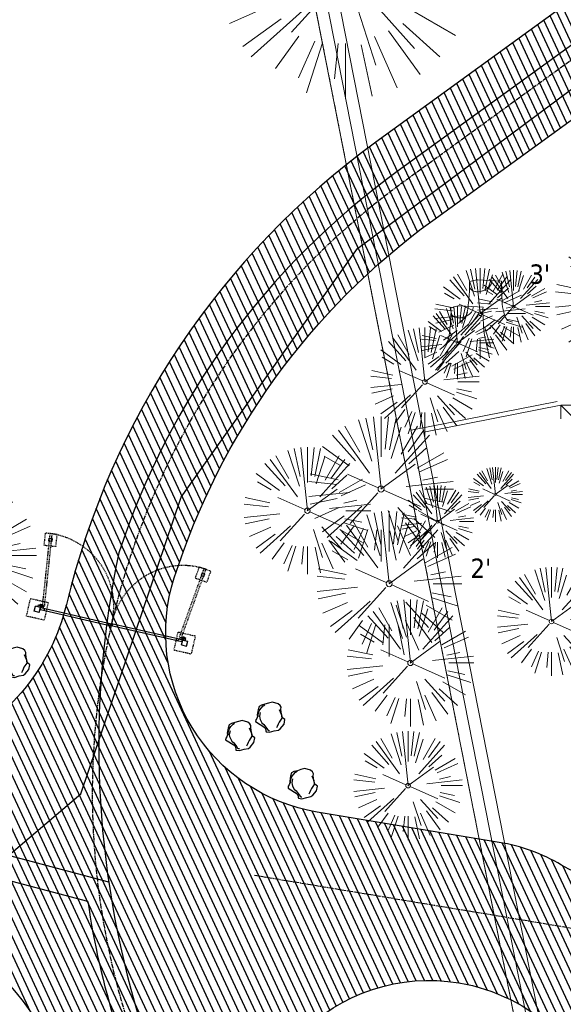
# Model space of a CAD drawing. Header units: feet. Extents: x 1134296 to 1140710, y 647902 to 649877.
# Tile 12 of 42: x 1134699 to 1134788, y 648396 to 648559. Entities that reach past the tile are written whole.
import ezdxf
from ezdxf import colors
from ezdxf.entities.mleader import LeaderData, LeaderLine
from ezdxf.lldxf.tags import DXFTag
from ezdxf.math import Vec2, Vec3

# ---------------------------------------------------------------- set-up
doc = ezdxf.new("R2010")
doc.units = ezdxf.units.FT
doc.header["$MEASUREMENT"] = 0
for name, pattern in [('CENTER2', [1.125, 0.75, -0.125, 0.125, -0.125]), ('DASHED4', [0.1875, 0.125, -0.0625]), ('DASHED8', [0.09375, 0.0625, -0.03125]), ('PHANTOM2', [1.25, 0.625, -0.125, 0.125, -0.125, 0.125, -0.125])]:
    doc.linetypes.add(name, pattern=pattern)
for name, color, linetype in [('C-FENCE-FOOTING', 7, 'DASHED8'), ('C-PRKG-ASPH', 5, 'Continuous'), ('C-ROAD-ASPHALT', 1, 'Continuous'), ('C-ROAD-CNTR', 1, 'CENTER2'), ('C-SITE-GATE', 1, 'Continuous'), ('C-UTIL-ELEC-MEP', 7, 'UGE (.5x)'), ('C-UTIL-WATER-MEP', 7, 'WATER (.5x)'), ('G-TEXT-ST02', 2, 'Continuous'), ('G-XREF', 7, 'Continuous'), ('L-BARRIERROCK', 6, 'Continuous')]:
    doc.layers.add(name, color=color, linetype=linetype)
for name, color, linetype, lineweight in [('V-ANNO-TEXT', 8, 'Continuous', 13), ('V-SITE-ROCK', 8, 'Continuous', 18), ('V-SITE-VEGE', 8, 'Continuous', 18), ('V-UTIL-WATR-LINE', 8, 'WATER', 15)]:
    doc.layers.add(name, color=color, linetype=linetype, lineweight=lineweight)
doc.styles.add('SEI Annotative', font='tahoma.ttf', dxfattribs={"height": 0.1})
doc.styles.add('SEI-Dim & Leader', font='tahoma.ttf')
doc.styles.get("Standard").update_dxf_attribs({"font": 'arial.ttf'})
tags = doc.linetypes.add('UGE (.5x)', pattern='A,0.75,-0.2,["UGE",Standard,S=0.08,R=0,X=-0.1,Y=-0.04],-0.2', length=1.15).pattern_tags.tags
tags[6] = DXFTag(74, 10)
tags = doc.linetypes.add('WATER', pattern='A,1.5,-0.2,["W",Standard,S=0.08,R=0,X=-0.1,Y=-0.04],-0.05', length=1.75).pattern_tags.tags
tags[6] = DXFTag(74, 10)
tags = doc.linetypes.add('WATER (.5x)', pattern='A,0.75,-0.2,["W",Standard,S=0.08,R=0,X=-0.1,Y=-0.04],-0.05', length=1).pattern_tags.tags
tags[6] = DXFTag(74, 10)
pattern_1 = [(115, (0, 0), (-1.132884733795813, -0.5282728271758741), [])]

# ---------------------------------------------------------------- blocks, each defined once
blk = doc.blocks.new('V-SITE-VEGE-Coniferious Tree 2')
at = {"color": 0, "linetype": 'ByBlock'}
for p, q in [((-0.06264093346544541, 0.1926377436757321), (-0.1545378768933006, 0.4755369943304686)), ((-0.0574950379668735, 0.2703678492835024), (-0.1039851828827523, 0.4890788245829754)), ((-0.0003172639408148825, 0.0025937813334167), (-0.05229705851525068, 0.4972664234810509)), ((-3.601054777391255e-05, 0.2219193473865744), (-3.601054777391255e-05, 0.5000060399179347)), ((0.02890183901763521, 0.2753366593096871), (0.05222503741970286, 0.4972664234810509)), ((0.0571938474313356, 0.2692740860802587), (0.1039131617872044, 0.4890788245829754)), ((-0.1460065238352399, 0.2528363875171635), (-0.2500390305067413, 0.4330260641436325)), ((0.139142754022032, 0.2410654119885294), (0.2499670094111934, 0.4330260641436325)), ((-0.07913071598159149, 0.1088658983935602), (-0.2939353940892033, 0.4045257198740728)), ((0.06850648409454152, 0.2109817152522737), (0.1382469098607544, 0.425630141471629)), ((0.1868724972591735, 0.2572635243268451), (0.2938633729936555, 0.4045257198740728)), ((-0.1756943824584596, 0.1950752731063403), (-0.3346129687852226, 0.3715878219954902)), ((0.09777767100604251, 0.108636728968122), (0.3345409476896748, 0.3715878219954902)), ((-0.2201011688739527, 0.1598873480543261), (-0.4045617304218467, 0.2938993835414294)), ((0.1919663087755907, 0.1728666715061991), (0.3115823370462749, 0.2805763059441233)), ((0.2487690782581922, 0.143647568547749), (0.4329900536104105, 0.2500030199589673)), ((-0.2844040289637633, 0.1641894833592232), (-0.393144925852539, 0.2269610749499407)), ((0.2658942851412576, 0.1183972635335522), (0.4567507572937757, 0.2033670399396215)), ((-0.0009318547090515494, -0.0006770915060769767), (0.2349564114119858, 0.1707208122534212)), ((-0.2961437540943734, 0.06292784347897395), (-0.4891148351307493, 0.1039491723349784)), ((-0.01992166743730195, 0.008854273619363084), (-0.2318825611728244, 0.1032199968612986)), ((0.2872695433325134, 0.06106323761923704), (0.3884790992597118, 0.08257391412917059)), ((-0.3060292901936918, 0.03215663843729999), (-0.4973024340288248, 0.05226104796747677)), ((0.173080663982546, 0.01818771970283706), (0.497230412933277, 0.05226104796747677)), ((0.3024988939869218, 0), (0.4999700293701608, 0)), ((-0.2182782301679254, -0.02292736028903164), (-0.4973024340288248, -0.05226104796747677)), ((-0.02300503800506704, -0.02554197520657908), (-0.2137781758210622, -0.2373882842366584)), ((0.01849546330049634, -0.008260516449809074), (0.2719985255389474, -0.1211160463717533)), ((-0.302185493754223, -0.0642195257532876), (-0.4891148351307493, -0.1039491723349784)), ((0.2936342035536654, -0.06241742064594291), (0.4274066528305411, -0.09084484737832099)), ((0.2891445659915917, -0.09395946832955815), (0.4755009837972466, -0.1545018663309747)), ((-0.2881436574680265, -0.1282723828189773), (-0.4568227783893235, -0.2033670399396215)), ((-0.1320480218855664, -0.1188660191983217), (-0.3716238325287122, -0.3345769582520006)), ((0.04781873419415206, -0.1473038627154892), (0.1192466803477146, -0.3671294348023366)), ((0.1143820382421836, -0.1271057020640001), (0.2718110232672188, -0.301920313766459)), ((0.2555295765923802, -0.1475434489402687), (0.4329900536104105, -0.2500030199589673)), ((-0.254528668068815, -0.1848980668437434), (-0.4045617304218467, -0.2938993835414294)), ((0.1688618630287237, -0.2324611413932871), (0.2938633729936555, -0.4045257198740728)), ((0.2253521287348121, -0.2029399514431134), (0.3715518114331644, -0.3345769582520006)), ((-0.1842986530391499, -0.2536176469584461), (-0.2766747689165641, -0.3807650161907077)), ((0.1131111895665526, -0.2541280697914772), (0.2033310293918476, -0.4567867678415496)), ((-0.1213812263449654, -0.2725449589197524), (-0.1855903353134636, -0.4167758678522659)), ((-0.09098502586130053, -0.2799408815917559), (-0.1545378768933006, -0.4755369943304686)), ((-0.02966136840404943, -0.2817638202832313), (-0.04434904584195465, -0.4216092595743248)), ((-3.601054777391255e-05, -0.2817638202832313), (-3.601054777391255e-05, -0.5000060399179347)), ((0.06104806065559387, -0.2873055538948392), (0.1039131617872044, -0.4890788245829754))]:
    blk.add_line(p, q, dxfattribs=at)
blk.add_circle((-3.601054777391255e-05, 0), 0.02083358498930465)
blk = doc.blocks.new('V-SITE-VEGE-Stump')
for points in [[(-0.07764030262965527, 0.1564565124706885, -0.02766804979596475), (-0.05341885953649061, 0.1633605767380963, -0.0679781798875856), (-0.04316680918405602, 0.1642506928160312), (0.008593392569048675, 0.1616126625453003), (0.05395851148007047, 0.1590945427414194)], [(-0.122905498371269, -0.01429599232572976, 0.05261256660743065), (-0.09863241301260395, 0.007697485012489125, 0.1061947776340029), (-0.09053039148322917, 0.02191696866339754, 0.04486152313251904), (-0.08374707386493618, 0.05273626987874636, 0.02007395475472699), (-0.07764030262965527, 0.1228815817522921, 0.01167487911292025), (-0.07732468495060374, 0.1363966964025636, 0.007866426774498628), (-0.07764030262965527, 0.1564565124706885)], [(0.01506844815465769, 0.161253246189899, -0.08286378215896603), (0.008147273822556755, 0.1419669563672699, -0.1113242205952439), (-0.002098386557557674, 0.130555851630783, -0.03931328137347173), (-0.01592715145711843, 0.1222882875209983, -0.04919659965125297), (-0.02797848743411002, 0.1177254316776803, -0.06600187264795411), (-0.0446681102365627, 0.1155126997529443, -0.07018691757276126), (-0.06035359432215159, 0.1177254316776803, -0.1148593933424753), (-0.06850904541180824, 0.1222766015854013, -0.0759377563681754), (-0.07734269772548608, 0.1331671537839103)], [(0.05395851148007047, 0.1590945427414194, 0.004334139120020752), (0.05376627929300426, 0.1369184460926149, 0.00834373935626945), (0.05395851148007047, 0.1253997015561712), (0.05605689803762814, 0.07623641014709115, 0.04625247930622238), (0.06241632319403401, 0.03170819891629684, 0.06962485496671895), (0.07334360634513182, 0.00381048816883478, 0.1497246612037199), (0.07941695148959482, -0.001975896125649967, 0.05852299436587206), (0.09922370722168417, -0.009139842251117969)]]:
    blk.add_lwpolyline(points, format="xyb")
blk = doc.blocks.new('_Open90')
at = {"color": 0, "linetype": 'ByBlock', "lineweight": -2}
for p, q in [((0, 0), (-1, 0)), ((-0.5, 0.5), (0, 0)), ((0, 0), (-0.5, -0.5))]:
    blk.add_line(p, q, dxfattribs=at)
blk = doc.blocks.new("5'_BarrierRock")
at = {"layer": 'L-BARRIERROCK', "flags": 128}
for points in [[(3.796977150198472, 25.21031587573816), (-3.971151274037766, 23.41838866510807), (-10.84293678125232, 21.02912666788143), (-17.7147222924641, 19.53586684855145), (-22.19627771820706, 16.54930863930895), (-24.28770915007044, 10.27760197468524), (-26.0803419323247, 0.1233349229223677), (-25.48279766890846, -2.863184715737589), (-26.97668484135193, -7.044335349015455), (-29.06806322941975, -9.732226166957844), (-29.36686187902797, -13.31608058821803), (-11.14168239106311, -24.66494006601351), (-9.05030400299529, -29.74205430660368), (-9.05030400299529, -31.53398151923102), (-8.751505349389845, -33.62457612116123), (-1.87971984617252, -34.52053972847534), (7.680988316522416, -31.83264891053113), (16.04666099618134, -30.04072169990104), (19.63192655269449, -27.3528308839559), (27.10125632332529, -18.69186222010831), (28.89388910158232, -9.433597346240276), (24.11353502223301, -5.551075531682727), (22.02210359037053, 1.616633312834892), (21.42455933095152, 6.096412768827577), (20.82701507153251, 11.17356558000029), (21.12581372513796, 15.05604882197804), (19.03438229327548, 18.63990324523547), (15.15031808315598, 22.22375766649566), (3.796977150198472, 25.21031587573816)], [(-24.28770915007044, -3.759148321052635), (-24.28770915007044, 1.317965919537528), (-22.19627771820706, 8.187007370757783), (-18.61101215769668, 13.26412161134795), (-14.42820234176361, 18.04260703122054), (-11.44048104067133, 19.83453424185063)], [(-20.40364493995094, 4.603152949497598), (-21.8975321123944, -2.56455589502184), (-21.29998785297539, -6.447039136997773), (-20.40364493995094, -9.433597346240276), (-17.11717803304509, -15.70534258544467), (-12.93431516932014, -18.99052961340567), (-6.958872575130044, -26.75553466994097), (-5.46498540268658, -29.44342548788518), (-3.373607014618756, -30.63801791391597), (-1.87971984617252, -30.63801791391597)], [(17.54049512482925, 10.8748981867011), (21.62729471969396, 1.526720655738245), (22.61964785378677, -6.148371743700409), (17.24174951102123, -14.21204419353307), (15.44911673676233, -18.39319482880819), (13.35768530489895, -22.87301285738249), (12.1625967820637, -25.56090367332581)]]:
    blk.add_lwpolyline(points, dxfattribs=at)
blk = doc.blocks.new('C_PBASE-PACTOLA_02403811')
at = {"layer": 'C-FENCE-FOOTING', "linetype": 'DASHED8', "ltscale": 0.5}
for points in [[(1134702.7844033, 648473.9424228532), (1134702.575894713, 648471.9533215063), (1134704.56499606, 648471.7448129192), (1134704.773504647, 648473.7339142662)], [(1134730.17270929, 648467.6750741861), (1134729.495421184, 648465.7932450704), (1134727.613592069, 648466.4705331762), (1134728.290880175, 648468.3523622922)], [(1134703.284810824, 648462.4646065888), (1134702.615609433, 648459.5401973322), (1134699.691200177, 648460.2093987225), (1134700.360401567, 648463.1338079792)], [(1134724.730478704, 648457.5571297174), (1134724.061277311, 648454.6327204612), (1134726.985686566, 648453.9635190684), (1134727.654887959, 648456.8879283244)]]:
    blk.add_lwpolyline(points, close=True, dxfattribs=at)
at = {"layer": 'C-ROAD-ASPHALT'}
for points in [[(1134908.591667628, 648295.0830355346), (1134902.184156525, 648308.9168658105, -0.3857361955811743), (1134904.185026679, 648315.3273695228, 0.505251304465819), (1134911.81168753, 648388.9938571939, -0.385736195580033), (1134911.166532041, 648395.6783028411), (1134920.272188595, 648407.9060613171, 0.1193298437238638), (1134891.694190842, 648420.0744804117), (1134806.6862802, 648434.2302502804), (1134804.222364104, 648419.4339967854, -0.4142135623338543), (1134798.46897424, 648415.3232176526, -0.09206076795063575), (1134788.173461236, 648419.0651973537, 0.0920607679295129), (1134777.877948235, 648422.8071770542), (1134747.786053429, 648427.818168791, -0.457206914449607), (1134724.139640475, 648466.5491939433, -0.1597602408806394), (1134766.878830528, 648525.6151487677), (1134870.936117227, 648601.0988607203, 0.1112368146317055), (1134916.811965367, 648653.2299950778), (1134952.321656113, 648718.215074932, 0.01915469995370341)], [(1134742.07570745, 648205.3474165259, -0.3616510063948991), (1134727.411149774, 648247.6528264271, 0.1404834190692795), (1134736.889002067, 648364.0920688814, -0.5249805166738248), (1134771.231154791, 648399.5835374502, -0.3046973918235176), (1134795.562167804, 648376.6182453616), (1134801.464805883, 648350.5583730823, 0.1721831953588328), (1134817.907219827, 648324.5505255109, -0.3857361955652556), (1134819.03336879, 648317.9301155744), (1134810.834437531, 648305.0767664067)]]:
    blk.add_lwpolyline(points, format="xyb", dxfattribs=at)
for points in [[(1134633.649625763, 648994.1535019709), (1134723.234794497, 649000.6014174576, -0.3003133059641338), (1134907.703644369, 648897.0203221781), (1134943.5624042, 648827.4079753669, -0.2429416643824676), (1134943.472635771, 648735.6471404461, -0.01448214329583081), (1134938.281078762, 648725.8872446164), (1134902.771388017, 648660.9021647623, -0.1112368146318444), (1134861.541195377, 648614.0501326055), (1134757.483908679, 648538.5664206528, 0.1783965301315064), (1134706.299016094, 648462.144128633, -0.4786295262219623), (1134656.994557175, 648438.877100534, -0.1281532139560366), (1134626.710174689, 648464.732186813), (1134623.062749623, 648469.9579645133, -0.1042089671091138), (1134584.046954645, 648561.8052956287), (1134566.403948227, 648651.5934078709, -0.01381007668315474), (1134561.903038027, 648678.391101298), (1134552.825444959, 648743.3771249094, -0.09433329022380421), (1134558.209758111, 648852.4537669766), (1134566.77306571, 648887.8397463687, -0.03644235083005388), (1134590.864287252, 648962.9741265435, -0.2864198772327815)], [(1134661.499773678, 648419.805711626, 0.01473642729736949), (1134666.861855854, 648418.1955271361, -0.2575869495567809), (1134708.624534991, 648377.9849734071, -0.1698424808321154), (1134704.112198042, 648253.9264793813), (1134702.882206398, 648250.7817127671, -0.5197538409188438), (1134679.029421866, 648244.961863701, -0.09218706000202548), (1134665.447166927, 648262.190270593), (1134659.15436205, 648274.1677188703), (1134684.537608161, 648273.1557157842), (1134646.406726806, 648345.7323595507), (1134635.783647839, 648340.1511237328, -0.4142135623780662), (1134622.280052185, 648344.3526596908, -0.2721985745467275), (1134625.184309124, 648405.1045634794), (1134626.923202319, 648407.7628030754, -0.3404876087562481)]]:
    blk.add_lwpolyline(points, format="xyb", close=True, dxfattribs=at)
at = {"layer": 'C-ROAD-CNTR', "flags": 128}
for points in [[(1134682.815781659, 648422.2458494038), (1134669.21986276, 648425.8462855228, -0.1774687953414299), (1134620.150062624, 648460.1534391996), (1134616.502637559, 648465.3792168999, -0.1042089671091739), (1134576.197064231, 648560.2628234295), (1134558.554057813, 648650.0509356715, -0.01381007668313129), (1134553.979962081, 648677.2843639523), (1134544.902369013, 648742.2703875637, -0.09433329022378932), (1134550.434197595, 648854.3354307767), (1134558.997505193, 648889.7214101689, -0.1428635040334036), (1134712.374228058, 649156.8312964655), (1134786.199238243, 649227.8108874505, -0.04164346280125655), (1134812.006441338, 649248.7876063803), (1134833.030879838, 649263.1487701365, -0.2654684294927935), (1134926.96397912, 649270.7084407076), (1134949.260464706, 649260.2481514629, -0.03670103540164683), (1135013.162783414, 649224.3333579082), (1135075.321908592, 649183.1273199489, -0.3025232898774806), (1135105.389164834, 649111.5845632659), (1135099.687602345, 649081.8875520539, -0.04927264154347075), (1135094.100293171, 649063.036833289), (1135036.844839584, 648922.3955038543, -0.009218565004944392), (1135029.58001939, 648905.4517031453), (1134962.363987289, 648756.3352782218, -0.01915469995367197), (1134945.301367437, 648722.0511597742), (1134909.791676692, 648657.06607992, -0.111236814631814), (1134866.238656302, 648607.5744966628), (1134762.181369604, 648532.0907847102, 0.3229446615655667), (1134716.395894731, 648393.2215671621), (1134719.721086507, 648382.7059234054, -0.1714240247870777), (1134715.287797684, 648249.5554414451), (1134707.163513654, 648228.7837741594, -0.02272318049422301), (1134688.713657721, 648187.2766264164, 0.05045028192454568), (1134653.344169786, 648094.1277041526)], [(1134737.419501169, 648417.3791961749), (1134887.094880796, 648392.454807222, -1), (1134874.611039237, 648317.4871228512), (1134840.086447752, 648323.2362604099, -0.3046973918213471), (1134809.267164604, 648352.3256303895), (1134799.634421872, 648394.8537410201)]]:
    blk.add_lwpolyline(points, format="xyb", dxfattribs=at)
at = {"layer": 'C-SITE-GATE'}
for p, q in [((1134700.98889291, 648461.0237793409), (1134701.174782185, 648461.8361152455)), ((1134701.801228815, 648460.8378900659), (1134700.98889291, 648461.0237793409)), ((1134701.98711809, 648461.6502259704), (1134701.174782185, 648461.8361152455)), ((1134701.801228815, 648460.8378900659), (1134701.98711809, 648461.6502259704)), ((1134701.98711809, 648461.6502259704), (1134701.987041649, 648461.6502434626)), ((1134701.99399597, 648461.306702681), (1134702.06835168, 648461.6316370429)), ((1134701.993995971, 648461.3067026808), (1134713.691632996, 648458.629897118)), ((1134702.06835168, 648461.6316370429), (1134713.765988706, 648458.9548314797)), ((1134702.643864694, 648461.1579912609), (1134702.718220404, 648461.4829256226)), ((1134713.48854902, 648458.6763694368), (1134713.56290473, 648459.0013037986)), ((1134713.691632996, 648458.629897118), (1134713.765988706, 648458.9548314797)), ((1134725.389270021, 648455.9530915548), (1134713.691632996, 648458.629897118)), ((1134725.463625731, 648456.2780259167), (1134713.765988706, 648458.9548314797)), ((1134713.894716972, 648458.583424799), (1134713.969072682, 648458.9083591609)), ((1134724.739401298, 648456.101802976), (1134724.813757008, 648456.4267373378)), ((1134725.358970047, 648455.4471010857), (1134725.544859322, 648456.2594369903)), ((1134725.358970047, 648455.4471010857), (1134726.171305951, 648455.2612118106)), ((1134725.389270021, 648455.953091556), (1134725.463625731, 648456.2780259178)), ((1134725.544859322, 648456.2594369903), (1134726.357195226, 648456.0735477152)), ((1134725.544859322, 648456.2594369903), (1134725.544935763, 648456.2594194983)), ((1134726.171305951, 648455.2612118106), (1134726.357195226, 648456.0735477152))]:
    blk.add_line(p, q, dxfattribs=at)
at = {"layer": 'C-SITE-GATE', "linetype": 'DASHED4', "flags": 128}
for points in [[(1134702.361851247, 648461.9181434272), (1134703.612902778, 648473.8527515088)], [(1134702.693368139, 648461.8833919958), (1134703.94441967, 648473.8180000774)], [(1134725.010296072, 648456.7765420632), (1134729.074024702, 648468.0675167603)], [(1134725.323934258, 648456.6636607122), (1134729.387662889, 648467.9546354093)]]:
    blk.add_lwpolyline(points, dxfattribs=at)
at = {"layer": 'C-SITE-GATE'}
for points in [[(1134703.452125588, 648473.11831913), (1134703.949400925, 648473.0661919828), (1134703.897273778, 648472.5689166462), (1134703.399998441, 648472.6210437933)], [(1134729.213040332, 648467.2233713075), (1134728.742583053, 648467.3926933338), (1134728.573261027, 648466.9222360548), (1134729.043718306, 648466.7529140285)]]:
    blk.add_lwpolyline(points, close=True, dxfattribs=at)
for points in [[(1134701.655305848, 648462.0681049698), (1134702.052131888, 648462.1312589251, -0.9778305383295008), (1134702.134275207, 648461.6804636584), (1134701.98711809, 648461.6502259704), (1134701.580950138, 648461.743170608)], [(1134702.548877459, 648461.8636262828), (1134702.219007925, 648462.0930721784, 0.9778305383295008), (1134701.948991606, 648461.7228626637), (1134702.068353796, 648461.6316365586), (1134702.474521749, 648461.538691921)], [(1134725.131811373, 648456.6959054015), (1134725.528637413, 648456.759059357, -0.9778305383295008), (1134725.610780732, 648456.3082640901), (1134725.463623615, 648456.2780264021), (1134725.057455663, 648456.3709710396)], [(1134726.025382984, 648456.4914267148), (1134725.695513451, 648456.7208726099, 0.9778305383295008), (1134725.425497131, 648456.3506630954), (1134725.544859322, 648456.2594369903), (1134725.951027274, 648456.1664923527)]]:
    blk.add_lwpolyline(points, format="xyb", close=True, dxfattribs=at)
for centre in [(1134702.088149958, 648461.9049404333), (1134725.564655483, 648456.532740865)]:
    blk.add_circle(centre, 0.1458333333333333, dxfattribs=at)
at = {"layer": 'C-SITE-GATE', "linetype": 'DASHED4'}
for centre, start, end in [((1134702.088149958, 648461.9049404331), 345.8223132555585, 82.72735274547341), ((1134725.564655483, 648456.5327408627), 71.49415833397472, 168.3991978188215)]:
    blk.add_arc(centre, 12.04471089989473, start, end, dxfattribs=at)
at = {"layer": 'C-UTIL-ELEC-MEP'}
blk.add_lwpolyline([(1134561.89461308, 648493.8446214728), (1134595.285468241, 648492.1844378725), (1134620.611008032, 648455.069243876), (1134649.925945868, 648431.1717475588), (1134694.111503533, 648418.4795962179), (1134708.67072589, 648430.8332975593), (1134725.261490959, 648479.9096068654), (1134754.464708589, 648520.9821663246), (1134857.364855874, 648597.6807489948), (1134892.607391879, 648628.3029507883), (1134942.693541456, 648644.7073661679)], dxfattribs=at)
at = {"layer": 'C-UTIL-WATER-MEP', "flags": 128}
for points in [[(1134713.292159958, 648416.2441137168), (1134669.731849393, 648427.7796426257, -0.1774687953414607), (1134621.79009064, 648461.2981261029), (1134618.142665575, 648466.5239038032, -0.1042089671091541), (1134578.159536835, 648560.6484414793), (1134560.516530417, 648650.4365537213, -0.01381007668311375), (1134555.960731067, 648677.5610482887), (1134546.883138, 648742.5470719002, -0.09433329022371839), (1134552.378087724, 648853.8650148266), (1134560.941395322, 648889.2509942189, -0.1428635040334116), (1134713.760384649, 649155.3895718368), (1134787.585394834, 649226.3691628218, -0.04164346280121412), (1134813.134525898, 649247.1361145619), (1134834.158964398, 649261.4972783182, -0.2654684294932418), (1134926.114524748, 649268.8977979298), (1134948.411010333, 649258.437508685, -0.03670103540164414), (1135012.057719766, 649222.6663743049), (1135074.216844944, 649181.4603363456, -0.302523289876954), (1135103.425036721, 649111.961658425), (1135097.723474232, 649082.264647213, -0.04927264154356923), (1135092.247911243, 649063.7909428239), (1135034.992457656, 648923.1496133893, -0.009218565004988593), (1135027.756696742, 648906.273587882), (1134960.540664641, 648757.1571629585, -0.01915469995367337), (1134943.546295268, 648723.0101809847), (1134908.036604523, 648658.0251011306, -0.1112368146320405), (1134865.064291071, 648609.1934056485), (1134761.007004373, 648533.7096936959, 0.1574684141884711), (1134714.965670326, 648470.6755079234, 0.1574684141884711)], [(1134709.845560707, 648413.0189530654), (1134668.707876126, 648423.9129284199, -0.1774687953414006), (1134618.510034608, 648459.0087522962), (1134614.862609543, 648464.2345299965, -0.1042089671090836), (1134574.234591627, 648559.8772053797), (1134556.591585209, 648649.6653176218, -0.01381007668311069), (1134551.999193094, 648677.0076796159), (1134542.921600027, 648741.9937032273, -0.09433329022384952), (1134548.490307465, 648854.8058467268), (1134557.053615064, 648890.191826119, -0.0889232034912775), (1134635.562402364, 649068.4731093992, -0.07678502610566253)], [(1134714.965670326, 648470.6755079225, 0.1259688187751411), (1134718.30282756, 648393.8245656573), (1134721.628019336, 648383.3089219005, -0.1115098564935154), (1134729.109086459, 648294.6305400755, -0.1115098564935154)], [(1134709.845560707, 648413.0189530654, 0.0412554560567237), (1134714.488961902, 648392.618568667), (1134717.814153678, 648382.1029249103, -0.1180041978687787), (1134724.384645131, 648290.1616247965, -0.1180041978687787)]]:
    blk.add_lwpolyline(points, format="xyb", dxfattribs=at)
at = {"layer": 'L-BARRIERROCK', "xscale": 0.08333333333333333, "yscale": 0.08333333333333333, "zscale": 0.08333333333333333}
for p in [(1134697.845165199, 648452.9691616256), (1134740.044290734, 648443.8833010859), (1134735.066518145, 648440.8553847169), (1134745.402631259, 648432.9039632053)]:
    blk.add_blockref("5'_BarrierRock", p, dxfattribs=at)
blk = doc.blocks.new('C_PHTCH-PACTOLA_02403811')
at = {"layer": 'C-PRKG-ASPH'}
h = blk.add_hatch(dxfattribs=at)
h.set_pattern_fill('ANSI31', color=256, scale=10, angle=70)
h.set_pattern_definition(pattern_1)
edge = h.paths.add_edge_path(flags=16)
edge.add_arc((1135093.567290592, 648760.3570235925), 541.9999999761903, 143.5703577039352, 153.2664360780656, ccw=False)
edge.add_arc((1135093.567290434, 648760.3570237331), 541.9999997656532, 133.8742793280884, 143.5703577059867, ccw=False)
edge.add_line((1134717.918854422, 649151.0643979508), (1134791.743864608, 649222.0439889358))
edge.add_arc((1134924.814897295, 649083.6384245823), 191.9999999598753, 124.33581191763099, 133.8742793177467, ccw=False)
edge.add_line((1134816.518779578, 649242.1816391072), (1134837.543218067, 649256.5428028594))
edge.add_arc((1134886.614896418, 649184.7029087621), 87.00000000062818, 64.86660358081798, 124.33581191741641, ccw=False)
edge.add_line((1134923.566161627, 649263.4658695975), (1134945.862647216, 649253.0055803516))
edge.add_arc((1134736.896871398, 648807.5874571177), 491.9999999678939, 56.45911934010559, 64.86660355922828, ccw=False)
edge.add_line((1135008.742528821, 649217.6654234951), (1135070.901654, 649176.4593855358))
edge.add_arc((1135036.644680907, 649124.7828938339), 62.00000000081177, -10.868034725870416, 56.45911933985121, ccw=False)
edge.add_line((1135097.532652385, 649113.0929439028), (1135091.831089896, 649083.3959326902))
edge.add_arc((1135001.481196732, 649100.7423100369), 92.00000001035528, 337.8486329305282, 349.13196525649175, ccw=False)
edge.add_line((1135086.690765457, 649066.0532714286), (1135029.43531187, 648925.4119419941))
edge.add_arc((1134573.749357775, 649110.9228871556), 491.9999995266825, 335.73595333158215, 337.84863296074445, ccw=False)
edge.add_line((1135022.286728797, 648908.7392420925), (1134970.105907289, 648792.9779079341))
edge.add_line((1134970.105907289, 648792.9779079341), (1134955.070696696, 648759.622817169))
edge.add_arc((1134506.533324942, 648961.8064625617), 492.0000003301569, 331.3465562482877, 335.7359533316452, ccw=False)
edge.add_line((1134938.281078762, 648725.8872446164), (1134902.771388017, 648660.9021647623))
edge.add_arc((1134778.161263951, 648728.9926705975), 142.0000000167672, 305.95733191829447, 331.34655630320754, ccw=False)
edge.add_line((1134861.541195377, 648614.0501326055), (1134757.483908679, 648538.5664206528))
edge.add_arc((1134835.579196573, 648430.9089730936), 133.0000000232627, 125.9573319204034, 166.4171722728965)
edge.add_arc((1134672.277915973, 648470.363906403), 35.00000000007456, 244.10855969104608, 346.41717227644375, ccw=False)
edge.add_arc((1134691.461854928, 648509.9128519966), 78.95614352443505, 214.9055155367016, 244.1168481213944, ccw=False)
edge.add_line((1134626.710174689, 648464.732186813), (1134623.062749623, 648469.9579645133))
edge.add_arc((1134821.506139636, 648608.4650796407), 241.9999999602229, 191.1167612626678, 214.9138039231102, ccw=False)
edge.add_line((1134584.046954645, 648561.8052956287), (1134566.403948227, 648651.5934078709))
edge.add_arc((1135049.172208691, 648746.4554480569), 491.9999999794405, 187.9519260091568, 191.1167612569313, ccw=False)
edge.add_line((1134561.903038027, 648678.391101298), (1134552.825444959, 648743.3771249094))
edge.add_arc((1134842.017716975, 648783.7730382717), 292.0000000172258, 166.3961174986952, 187.9519260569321, ccw=False)
edge.add_line((1134558.209758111, 648852.4537669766), (1134566.77306571, 648887.8397463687))
edge.add_arc((1135093.567290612, 648760.357023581), 542.0000000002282, 158.0478401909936, 166.396117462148, ccw=False)
edge.add_arc((1135093.567290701, 648760.357023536), 542.0000000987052, 153.2664360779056, 158.0478401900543, ccw=False)
edge = h.paths.add_edge_path()
edge.add_line((1134664.934415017, 648091.0186503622), (1134641.753924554, 648097.236757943))
edge.add_arc((1135131.441785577, 647965.8792352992), 506.9999999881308, 154.1154939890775, 164.9840567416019, ccw=False)
edge.add_arc((1135131.44177555, 647965.8792402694), 506.9999887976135, 153.4314984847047, 154.115493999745, ccw=False)
edge.add_arc((1134241.513528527, 648410.9103548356), 488.0000000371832, 333.4314984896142, 338.6383717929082)
edge.add_line((1134695.987914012, 648233.1548120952), (1134704.112198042, 648253.9264793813))
edge.add_arc((1134529.027803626, 648322.4060737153), 188.0000000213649, 338.6383717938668, 377.1954705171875)
edge.add_arc((1134651.306425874, 648360.2470375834), 60.00000000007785, 17.1954705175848, 74.97265706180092)
edge.add_line((1134666.863224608, 648418.1951696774), (1134661.500576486, 648419.8056636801))
edge.add_arc((1134691.489318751, 648509.9450223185), 94.99699278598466, 223.9418846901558, 251.5980721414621, ccw=False)
edge.add_arc((1134691.535842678, 648509.9839590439), 95.05751145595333, 214.9165962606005, 223.9393241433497, ccw=False)
edge.add_line((1134613.590003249, 648455.5746160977), (1134609.942525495, 648460.8004692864))
edge.add_arc((1134821.506139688, 648608.4650796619), 258.0000000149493, 191.1167612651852, 214.9138039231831, ccw=False)
edge.add_line((1134568.347173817, 648558.7203512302), (1134550.704167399, 648648.5084634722))
edge.add_arc((1135049.172208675, 648746.4554480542), 507.9999999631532, 187.9519260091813, 191.1167612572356, ccw=False)
edge.add_line((1134546.056886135, 648676.177626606), (1134536.979293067, 648741.163650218))
edge.add_arc((1134842.01771694, 648783.7730382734), 307.9999999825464, 166.3961174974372, 187.9519260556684, ccw=False)
edge.add_line((1134542.658637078, 648856.2170945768), (1134551.221944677, 648891.6030739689))
edge.add_arc((1135093.567290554, 648760.3570237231), 557.9999999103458, 163.9213237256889, 166.3961174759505, ccw=False)
edge.add_arc((1134538.177323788, 648920.4382053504), 19.99999999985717, 343.9213237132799, 402.7699397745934)
edge.add_line((1134552.859048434, 648934.0193305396), (1134533.446357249, 648955.005204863))
edge.add_arc((1135093.567290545, 648760.3570234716), 592.9783928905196, 146.0187423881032, 160.8370986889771, ccw=False)
edge.add_line((1134601.857481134, 649091.7855040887), (1134616.582948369, 649064.0343807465))
edge.add_arc((1134620.999668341, 649066.3780071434), 5.000000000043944, 207.9515834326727, 327.0740857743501)
edge.add_arc((1135093.567290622, 648760.3570235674), 558.0000000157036, 133.8742793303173, 147.0740857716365, ccw=False)
edge.add_line((1134706.829601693, 649162.5981949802), (1134780.654611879, 649233.5777859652))
edge.add_arc((1134924.814897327, 649083.6384245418), 208.0000000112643, 124.3358119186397, 133.8742793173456, ccw=False)
edge.add_line((1134807.494103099, 649255.3935736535), (1134828.518541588, 649269.7547374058))
edge.add_arc((1134886.614896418, 649184.7029087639), 102.9999999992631, 64.86660357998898, 124.33581191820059, ccw=False)
edge.add_line((1134930.361796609, 649277.9510118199), (1134952.658282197, 649267.4907225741))
edge.add_arc((1134736.896871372, 648807.5874570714), 508.0000000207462, 56.4591193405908, 64.86660355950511, ccw=False)
edge.add_line((1135017.583038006, 649231.0012923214), (1135079.742163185, 649189.7952543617))
edge.add_arc((1135036.644680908, 649124.782893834), 77.99999999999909, -10.868034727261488, 56.45911934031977, ccw=False)
edge.add_line((1135113.245677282, 649110.0761826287), (1135107.544114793, 649080.3791714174))
edge.add_arc((1135001.481196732, 649100.7423100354), 108.0000000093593, 337.84863293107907, 349.131965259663, ccw=False)
edge.add_line((1135101.509820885, 649060.0203951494), (1135044.254367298, 648919.3790657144))
edge.add_arc((1134573.749357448, 649110.9228872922), 507.9999998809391, 335.7359533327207, 337.84863295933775, ccw=False)
edge.add_line((1135036.873309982, 648902.1641641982), (1134969.657277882, 648753.0477392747))
edge.add_arc((1134506.53332524, 648961.8064624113), 507.9999999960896, 331.346556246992, 335.73595333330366, ccw=False)
edge.add_line((1134952.321656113, 648718.215074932), (1134916.811965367, 648653.2299950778))
edge.add_arc((1134778.161263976, 648728.9926705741), 157.9999999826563, 305.9573319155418, 331.3465563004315, ccw=False)
edge.add_line((1134870.936117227, 648601.0988607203), (1134766.878830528, 648525.6151487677))
edge.add_arc((1134835.579196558, 648430.9089731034), 117.0000000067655, 125.9573319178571, 162.264860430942)
edge.add_arc((1134752.713885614, 648457.4106757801), 29.99999999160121, 162.264860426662, 196.8024120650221)
edge.add_arc((1134835.579196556, 648430.9089731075), 113.0000000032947, 170.9217318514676, 197.5476736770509)
edge.add_line((1134727.837491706, 648396.8395581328), (1134731.162683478, 648386.3239143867))
edge.add_arc((1134529.027802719, 648322.4060734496), 212.0000009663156, 11.340079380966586, 17.54767372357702, ccw=False)
edge.add_arc((1134529.055568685, 648322.403813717), 211.9732215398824, -20.64909134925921, 11.342153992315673, ccw=False)
edge.add_arc((1134759.869013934, 648235.3149369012), 34.72371615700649, 159.1871917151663, 239.4135572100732)
edge.add_line((1134742.200276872, 648205.422593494), (1134709.513, 648185.696))
edge.add_line((1134709.513, 648185.696), (1134698.996135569, 648181.0065459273))
edge.add_arc((1135131.441785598, 647965.8792352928), 483.0000000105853, 153.5511843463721, 164.9840567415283)
h = blk.add_hatch(dxfattribs=at)
h.set_pattern_fill('ANSI31', color=256, scale=10, angle=70)
h.set_pattern_definition(pattern_1)
edge = h.paths.add_edge_path(flags=16)
edge.add_line((1134864.155064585, 648378.0269510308), (1134839.494642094, 648382.1334778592))
edge.add_line((1134839.494642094, 648382.1334778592), (1134832.477103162, 648391.9551287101))
edge.add_arc((1134828.408842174, 648389.0483689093), 5.000000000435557, 35.54568859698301, 80.54568858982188)
edge.add_arc((1134826.766231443, 648379.1841999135), 14.99999999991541, 80.5456885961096, 192.7623206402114)
edge.add_line((1134812.136808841, 648375.870592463), (1134817.069523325, 648354.0928876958))
edge.add_arc((1134846.328368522, 648360.7201025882), 29.9999999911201, 192.762320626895, 260.5456886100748)
edge.add_line((1134841.400536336, 648331.127595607), (1134875.925127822, 648325.3784580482))
edge.add_arc((1134880.852960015, 648354.9709650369), 29.99999999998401, 260.5456885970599, 440.5456885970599)
edge.add_line((1134885.780792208, 648384.5634720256), (1134883.580558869, 648384.9298614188))
edge.add_arc((1134881.937948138, 648375.0656924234), 9.99999999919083, 80.54568859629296, 114.2357561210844)
edge.add_line((1134877.833026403, 648384.1843336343), (1134864.155064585, 648378.0269510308))
edge = h.paths.add_edge_path()
edge.add_arc((1134752.713885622, 648457.4106757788), 29.99999999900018, 196.802412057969, 260.5456885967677)
edge.add_line((1134747.786053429, 648427.818168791), (1134777.877948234, 648422.8071770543))
edge.add_arc((1134772.950116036, 648393.2146700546), 30.00000001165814, 59.50621881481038, 80.54568859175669, ccw=False)
edge.add_arc((1134803.396806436, 648444.9157246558), 30.00000001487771, 239.506218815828, 260.5456885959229)
edge.add_arc((1134799.290279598, 648420.255302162), 5.000000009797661, 260.5456887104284, 350.5456884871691)
edge.add_line((1134804.222364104, 648419.4339967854), (1134806.6862802, 648434.2302502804))
edge.add_line((1134806.6862802, 648434.2302502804), (1134887.591071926, 648420.7577439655))
edge.add_arc((1134879.915090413, 648353.2591729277), 67.9336277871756, 53.55388045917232, 83.5121585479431, ccw=False)
edge.add_line((1134920.272188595, 648407.9060613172), (1134911.166532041, 648395.6783028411))
edge.add_arc((1134915.176766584, 648392.6919976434), 4.999999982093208, 143.3260149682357, 227.699744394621)
edge.add_arc((1134880.852960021, 648354.97096504), 45.99999999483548, 23.261049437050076, 47.69974420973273, ccw=False)
edge.add_arc((1134880.852960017, 648354.9709650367), 45.99999999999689, -59.52124497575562, 23.261049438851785, ccw=False)
edge.add_arc((1134906.721120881, 648311.018283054), 4.999999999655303, 120.4787550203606, 204.852484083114)
edge.add_line((1134902.184156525, 648308.9168658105), (1134908.591667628, 648295.083035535))
edge.add_arc((1134880.852960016, 648354.9709650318), 65.99999999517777, 260.54568859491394, 294.8524840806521, ccw=False)
edge.add_line((1134870.01172919, 648289.867449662), (1134835.487137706, 648295.6165872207))
edge.add_arc((1134846.328368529, 648360.7201025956), 65.99999999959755, 237.4668942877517, 260.54568859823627, ccw=False)
edge.add_line((1134810.834437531, 648305.0767664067), (1134819.03336879, 648317.9301155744))
edge.add_arc((1134814.817964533, 648320.6190497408), 5.000000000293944, 327.4668942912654, 411.8406233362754)
edge.add_arc((1134846.328368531, 648360.7201025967), 46.00000000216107, 192.7623206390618, 231.8406233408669, ccw=False)
edge.add_line((1134801.464805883, 648350.558373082), (1134795.562167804, 648376.6182453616))
edge.add_arc((1134766.3033226, 648369.9910304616), 29.99999999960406, 12.76232063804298, 80.54568860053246)
edge.add_arc((1134766.303322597, 648369.991030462), 29.99999999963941, 80.54568859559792, 191.3400793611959)
edge.add_arc((1134529.027802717, 648322.4060734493), 212.000000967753, 11.34007938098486, 17.54767372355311)
edge.add_line((1134731.162683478, 648386.3239143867), (1134727.837491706, 648396.8395581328))
edge.add_arc((1134835.57919655, 648430.908973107), 112.9999999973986, 170.9217318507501, 197.5476736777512, ccw=False)
h = blk.add_hatch(dxfattribs=at)
h.set_pattern_fill('ANSI31', color=256, scale=10, angle=70)
h.set_pattern_definition(pattern_1)
edge = h.paths.add_edge_path()
edge.add_arc((1134648.315845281, 648200.3111567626), 30.00000000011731, 334.1154939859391, 411.9608870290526)
edge.add_arc((1134718.562561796, 648290.096449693), 84.00000003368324, 207.7168872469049, 231.9608870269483, ccw=False)
edge.add_line((1134644.201008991, 648251.02779896), (1134637.908204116, 648263.0052472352))
edge.add_line((1134637.908204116, 648263.0052472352), (1134624.340160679, 648241.5287128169))
edge.add_line((1134624.340160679, 648241.5287128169), (1134586.209279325, 648314.1053565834))
edge.add_line((1134586.209279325, 648314.1053565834), (1134596.832358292, 648319.6865924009))
edge.add_arc((1134592.181328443, 648328.5391582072), 10.00000000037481, 297.7168872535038, 387.7168872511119)
edge.add_arc((1134675.395447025, 648372.2588387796), 84.00000000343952, 146.8092076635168, 207.7168872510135, ccw=False)
edge.add_line((1134605.099853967, 648418.2428533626), (1134606.838864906, 648420.9012729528))
edge.add_arc((1134652.028889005, 648391.340120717), 53.99999999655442, 123.47381821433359, 146.8092076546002, ccw=False)
edge.add_arc((1134619.487092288, 648440.5542596), 4.999999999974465, 303.4738182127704, 403.9420609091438)
edge.add_arc((1134691.489318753, 648509.9450223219), 94.99699278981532, 223.9418846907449, 251.5980721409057)
edge.add_arc((1134652.028889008, 648391.3401207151), 29.99999999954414, 71.59553892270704, 146.8092076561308)
edge.add_arc((1134675.665423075, 648372.3186414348), 60.26685623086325, 143.9760561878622, 207.647841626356)
edge.add_arc((1134631.132617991, 648349.0036895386), 9.999999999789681, 207.7168872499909, 297.7168872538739)
edge.add_line((1134635.783647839, 648340.1511237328), (1134646.406726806, 648345.7323595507))
edge.add_line((1134646.406726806, 648345.7323595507), (1134684.53760816, 648273.1557157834))
edge.add_line((1134684.53760816, 648273.1557157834), (1134659.15436205, 648274.1677188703))
edge.add_line((1134659.15436205, 648274.1677188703), (1134665.447166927, 648262.190270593))
edge.add_arc((1134718.562561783, 648290.096449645), 59.9999999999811, 207.716887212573, 228.7850574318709)
edge.add_arc((1134688.912706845, 648256.2455101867), 14.99999999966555, 228.7850574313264, 338.6383717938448)
edge.add_line((1134702.882206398, 648250.7817127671), (1134695.987914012, 648233.1548120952))
edge.add_arc((1134241.513528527, 648410.9103548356), 488.0000000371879, 333.43149848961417, 338.63837179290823, ccw=False)
edge.add_arc((1135131.441781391, 647965.879237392), 506.999995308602, 153.4314984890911, 154.1154939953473)
blk = doc.blocks.new('C_XBASE-PACTOLA_02403811')
at = {"layer": 'V-UTIL-WATR-LINE', "flags": 128}
for points in [[(1134858.557610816, 648010.4898877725), (1134826.551, 648169.775), (1134826.363, 648170.821), (1134717.163755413, 648725.1374681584), (1134629.625, 649043.227), (1134625.054, 649060.913), (1134616.072228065, 649112.68400944), (1134604.908, 649127.2305)], [(1134860.518417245, 648010.8838904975), (1134828.515838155, 648170.1489383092), (1134828.328508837, 648171.1912067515), (1134719.111722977, 648725.5967178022), (1134719.100313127, 648725.6381777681)], [(1134787.487, 648495.713), (1134763.298628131, 648490.9479387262)], [(1134788.07, 648495.081), (1134765.402545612, 648490.6155564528)]]:
    blk.add_lwpolyline(points, dxfattribs=at)
at = {"layer": 'V-UTIL-WATR-LINE', "ltscale": 0.75, "flags": 128}
blk.add_lwpolyline([(1134856.596804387, 648010.0958850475), (1134824.586161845, 648169.4010616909), (1134824.397491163, 648170.4507932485), (1134715.215787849, 648724.6782185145), (1134627.692539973, 649042.7114006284), (1134623.097313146, 649060.4911384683), (1134614.185837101, 649111.8569618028), (1134603.321415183, 649126.0128183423)], dxfattribs=at)
at = {"layer": 'V-UTIL-WATR-LINE', "linetype": 'PHANTOM2', "ltscale": 0.75, "flags": 128}
blk.add_lwpolyline([(1134856.596804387, 648010.0958850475), (1134824.586161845, 648169.4010616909), (1134824.397491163, 648170.4507932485), (1134715.215787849, 648724.6782185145), (1134627.692539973, 649042.7114006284), (1134623.097313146, 649060.4911384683), (1134614.185837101, 649111.8569618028), (1134603.321415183, 649126.0128183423)], dxfattribs=at)
at = {"layer": 'V-SITE-VEGE'}
for name, p, xscale, yscale, zscale in [('V-SITE-VEGE-Coniferious Tree 2', (1134752.483, 648566.728), 41.99949265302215, 41.99949265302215, 41.99949265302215), ('V-SITE-VEGE-Coniferious Tree 2', (1134774.723, 648510.232), 14.99981880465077, 14.99981880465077, 14.99981880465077), ('V-SITE-VEGE-Stump', (1134776.108, 648509.186), 40.31522404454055, 40.31522404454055, 40.31522404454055), ('V-SITE-VEGE-Stump', (1134773.03, 648504.878), 40.31522404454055, 40.31522404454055, 40.31522404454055), ('V-SITE-VEGE-Coniferious Tree 2', (1134765.597, 648498.937), 17.99978256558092, 17.99978256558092, 17.99978256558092), ('V-SITE-VEGE-Coniferious Tree 2', (1134746.162, 648477.634), 20.99974632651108, 20.99974632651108, 20.99974632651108), ('V-SITE-VEGE-Coniferious Tree 2', (1134777.25, 648480.322), 8.999891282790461, 8.999891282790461, 8.999891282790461), ('V-SITE-VEGE-Coniferious Tree 2', (1134786.542, 648459.321), 17.99978256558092, 17.99978256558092, 17.99978256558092), ('V-SITE-VEGE-Coniferious Tree 2', (1134763.197, 648452.473), 20.99974632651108, 20.99974632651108, 20.99974632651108), ('V-SITE-VEGE-Coniferious Tree 2', (1134762.813, 648432.187), 17.99978256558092, 17.99978256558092, 17.99978256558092)]:
    blk.add_blockref(name, p, dxfattribs=dict(at, xscale=xscale, yscale=yscale, zscale=zscale))
at = {"layer": 'V-SITE-VEGE', "rotation": 8.537736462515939e-07}
for p, xscale, yscale, zscale in [((1134799.133, 648512.549), 23.99971008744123, 23.99971008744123, 23.99971008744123), ((1134780.252, 648511.401), 11.99985504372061, 11.99985504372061, 11.99985504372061), ((1134771.003, 648505.381), 11.99985504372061, 11.99985504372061, 11.99985504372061), ((1134758.344, 648481.228), 23.99971008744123, 23.99971008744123, 23.99971008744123), ((1134689.329, 648470.22), 23.99971008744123, 23.99971008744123, 23.99971008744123), ((1134767.684, 648475.832), 11.99985504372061, 11.99985504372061, 11.99985504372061), ((1134759.685, 648465.563), 23.99971008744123, 23.99971008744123, 23.99971008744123)]:
    blk.add_blockref('V-SITE-VEGE-Coniferious Tree 2', p, dxfattribs=dict(at, xscale=xscale, yscale=yscale, zscale=zscale))
at = {"layer": 'V-SITE-ROCK', "style": 'SEI Annotative'}
for s, p in [("3'", (1134782.883731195, 648515.1557688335)), ("2'", (1134773.132731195, 648466.5317688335))]:
    blk.add_text(s, height=3.2, dxfattribs=at).set_placement(p)
at = {"layer": 'V-ANNO-TEXT'}
ml = blk.add_multileader_mtext('Standard', dxfattribs=at)
ml.set_content('Water Line Drain', color=256, style='SEI-Dim & Leader')
ml.set_leader_properties(color=256, linetype='ByLayer', lineweight=-1)
ml.set_arrow_properties(name='OPEN90')
ml.build(insert=Vec2(0, 0))
ml.multileader.update_dxf_attribs({"text_left_attachment_type": 2, "text_right_attachment_type": 2, "dogleg_length": 0.1, "arrow_head_size": 3.2, "scale": 40})
ctx = ml.context
ctx.base_point, ctx.scale, ctx.arrow_head_size, ctx.plane_origin = Vec3(1134802.954997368, 648484.4221509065), 40, 3.2, Vec3(1134788.07, 648495.081)
ctx.left_attachment, ctx.right_attachment = 2, 2
notes = []
notes.append((ctx, [(0, (1, 1, 0), (1134798.954997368, 648484.4221509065), (1, 0), 4, [(0, [(1134788.07, 648495.081)], 0, [])])]))
ctx.mtext.insert, ctx.mtext.flow_direction = Vec3(1134804.954997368, 648486.4772214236), 5
for ctx, leaders in notes:
    for number, flags, end, landing, length, lines in leaders:
        leader = LeaderData()
        leader.index, (leader.has_last_leader_line, leader.has_dogleg_vector, leader.attachment_direction) = number, flags
        leader.last_leader_point, leader.dogleg_vector, leader.dogleg_length = Vec3(end), Vec3(landing), length
        for number, points, colour, breaks in lines:
            line = LeaderLine()
            line.index, line.vertices, line.color, line.breaks = number, Vec3.list(points), colors.encode_raw_color(colour), breaks
            leader.lines.append(line)
        ctx.leaders.append(leader)

msp = doc.modelspace()

# ---------------------------------------------------------------- block references
at = {"layer": 'G-TEXT-ST02'}
msp.add_blockref('C_PHTCH-PACTOLA_02403811', (0, 0), dxfattribs=at)

# ---------------------------------------------------------------- next in the draw order: block references
at = {"layer": 'G-XREF'}
msp.add_blockref('C_XBASE-PACTOLA_02403811', (0, 0), dxfattribs=at)

# ---------------------------------------------------------------- next in the draw order: block references
msp.add_blockref('C_PBASE-PACTOLA_02403811', (0, 0), dxfattribs=at)

doc.saveas('drawing.dxf')
